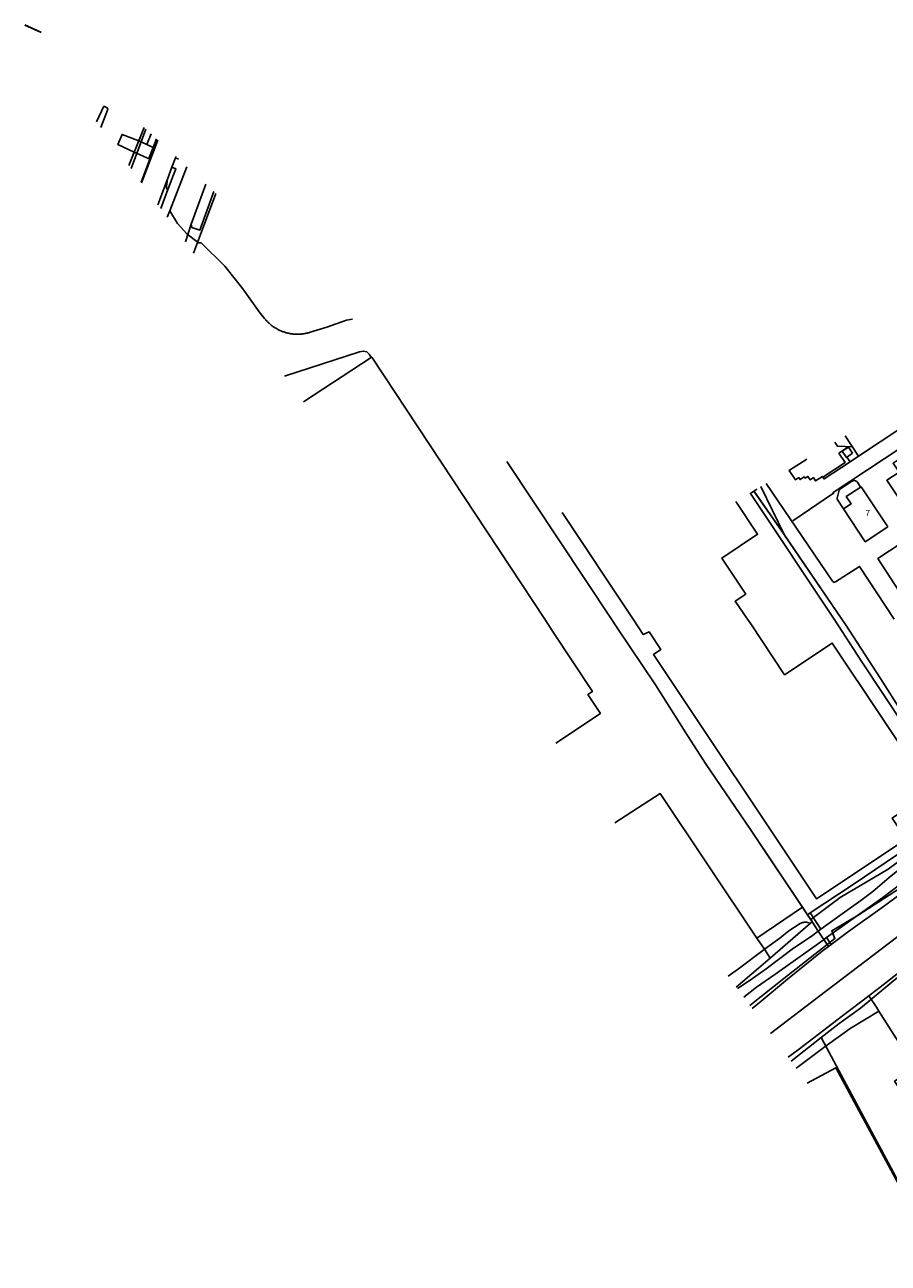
# Model space of a CAD drawing. Extents: x 123992 to 125854, y 449108 to 451911.
# Tile 39 of 175: x 123992 to 124204, y 450342 to 450646. Entities that reach past the tile are written whole.
import ezdxf
from ezdxf.enums import TextEntityAlignment as Align

# ---------------------------------------------------------------- set-up
doc = ezdxf.new("R2010")
doc.units = 0
for name, color, linetype in [('DEFAULT_113', 2, 'CONTINUOUS'), ('DEFAULT_21', 8, 'CONTINUOUS'), ('DEFAULT_23', 9, 'CONTINUOUS'), ('DEFAULT_4', 1, 'CONTINUOUS'), ('DEFAULT_48', 141, 'CONTINUOUS'), ('DEFAULT_7', 5, 'CONTINUOUS'), ('DEFAULT_79', 9, 'CONTINUOUS'), ('DEFAULT_80', 9, 'CONTINUOUS'), ('DEFAULT_87', 9, 'CONTINUOUS'), ('DEFAULT_99', 9, 'CONTINUOUS')]:
    doc.layers.add(name, color=color, linetype=linetype)

msp = doc.modelspace()

# ---------------------------------------------------------------- linework, layer by layer
at = {"layer": 'DEFAULT_21'}
for points in [[(123992.378, 450645.852), (123996.38, 450643.991)], [(124017.875, 450611.34), (124021.638, 450620.701)], [(124018.395, 450610.636), (124022.055, 450620.317)], [(124031.715, 450592.608), (124033.151, 450596.975), (124036.705, 450606.808)], [(124033.73, 450589.881), (124036.4, 450597.026), (124039.182, 450604.524)], [(124110.566, 450538.702), (124136.272, 450500)], [(124171.198, 450531.459), (124171.907, 450531.955)], [(124172.877, 450532.539), (124178.596, 450520.8)], [(124170.295, 450530.985), (124170.367, 450530.877)], [(124170.367, 450530.877), (124171.198, 450531.459)], [(124170.367, 450530.877), (124190.838, 450500)], [(124171.198, 450531.459), (124178.596, 450520.8)], [(124178.596, 450520.8), (124192.747, 450500)], [(124136.272, 450500), (124137.507, 450498.141), (124147.037, 450483.859), (124154.911, 450471.418), (124159.496, 450464.357), (124170.163, 450448.655), (124184.338, 450427.451), (124185.124, 450426.25)], [(124190.838, 450500), (124197.676, 450489.569), (124213.239, 450465.973), (124222.221, 450452.232)], [(124192.747, 450500), (124193.627, 450498.707), (124202.2, 450485.466), (124212.207, 450469.724), (124220.899, 450456.543), (124223.208, 450452.989)], [(124185.124, 450426.25), (124192.326, 450431.655), (124204.081, 450438.625), (124213.276, 450445.37), (124222.221, 450452.232)], [(124170.744, 450404.427), (124172.983, 450406.231), (124179.391, 450411.635), (124187.881, 450418.474), (124194.347, 450423.338), (124202.675, 450429.239), (124208.848, 450433.809), (124217.3, 450439.455), (124224.972, 450444.613)], [(124187.683, 450397.304), (124192.084, 450400.751), (124197.338, 450404.537), (124206.894, 450412.47), (124213.284, 450417.501), (124222.717, 450424.364), (124232.623, 450430.45), (124242.409, 450436.12), (124255.415, 450443.263), (124258.368, 450444.821)], [(124189.17, 450420.128), (124191.036, 450421.597), (124190.269, 450423.507), (124196.774, 450427.346), (124208.293, 450434.794), (124224.972, 450444.613)], [(124185.124, 450426.25), (124186.948, 450423.461), (124189.17, 450420.128)], [(124170.197, 450405.168), (124178.555, 450411.772), (124189.17, 450420.128)], [(124180.286, 450391.511), (124187.683, 450397.304)], [(124187.683, 450397.304), (124198.834, 450376.542), (124206.633, 450361.916), (124217.359, 450342.022)]]:
    msp.add_lwpolyline(points, dxfattribs=at)
at = {"layer": 'DEFAULT_23'}
for points in [[(124020.975, 450607.145), (124024.99, 450617.611)], [(124175.278, 450398.29), (124185.318, 450406.023), (124210.277, 450424.959), (124239.584, 450444.232), (124267.089, 450459.821), (124304.204, 450481.736), (124333.681, 450500)]]:
    msp.add_lwpolyline(points, dxfattribs=at)
at = {"layer": 'DEFAULT_4'}
for points in [[(124060.734, 450553.329), (124077.322, 450564.27)], [(124077.322, 450564.27), (124077.425, 450564.338), (124119.86, 450500)], [(124193.578, 450544.998), (124196.874, 450540.058), (124207.211, 450546.92)], [(124204.03, 450522.689), (124198.508, 450518.995), (124193.117, 450527.055), (124195.009, 450528.321), (124193.825, 450530.09), (124197.456, 450532.519), (124204.03, 450522.689)], [(124124.118, 450526.206), (124141.544, 450500)], [(124169.604, 450500), (124166.564, 450504.422), (124169.182, 450506.161), (124163.306, 450515.01), (124172.094, 450520.846), (124166.77, 450528.863)], [(124119.86, 450500), (124121.96, 450496.817)], [(124141.544, 450500), (124144.04, 450496.245), (124145.479, 450496.91), (124148.355, 450492.59), (124146.589, 450491.331), (124186.496, 450431.394), (124208.494, 450446.04), (124205.074, 450451.176), (124214.712, 450457.593), (124190.384, 450494.132), (124178.711, 450486.36), (124170.407, 450498.833), (124169.604, 450500)], [(124122.608, 450469.58), (124133.539, 450476.866), (124130.455, 450481.492), (124131.579, 450482.242), (124121.96, 450496.817)], [(124184.277, 450386.11), (124191.269, 450389.895), (124217.152, 450341.91)]]:
    msp.add_lwpolyline(points, dxfattribs=at)
at = {"layer": 'DEFAULT_48'}
for points in [[(124036.705, 450606.808), (124033.151, 450596.975), (124033.297, 450596.157), (124035.301, 450595.534), (124038.68, 450604.987)], [(124190.139, 450420.173), (124194.347, 450423.338), (124202.675, 450429.239), (124210.403, 450434.961), (124217.57, 450440.204), (124223.275, 450444.231), (124227.038, 450447.081), (124233.804, 450451.147), (124254.764, 450464.014)], [(124199.371, 450407.546), (124201.739, 450409.34), (124211.589, 450417.055), (124215.192, 450419.707), (124220.598, 450423.495), (124224.822, 450426.285), (124232.907, 450431.267), (124238.05, 450434.336), (124248.818, 450440.432), (124255.363, 450443.998), (124259.233, 450446.135)], [(124170.744, 450404.427), (124172.983, 450406.231), (124179.391, 450411.635), (124187.881, 450418.474), (124189.474, 450419.672)], [(124189.474, 450419.672), (124190.139, 450420.173)], [(124182.018, 450394.307), (124192.869, 450402.621), (124199.371, 450407.546)], [(124179.572, 450392.478), (124182.018, 450394.307)]]:
    msp.add_lwpolyline(points, dxfattribs=at)
at = {"layer": 'DEFAULT_7'}
for points in [[(124243.002, 450513.06), (124238.519, 450510.058), (124239.027, 450509.199), (124225.141, 450500.029), (124214.727, 450515.81), (124214.27, 450515.511), (124213.011, 450517.441), (124212.968, 450517.828), (124213.455, 450518.725), (124213.82, 450519.022), (124203.804, 450534.161), (124206.769, 450536.108), (124205.307, 450538.297), (124209.742, 450541.22), (124208.826, 450542.595), (124217.418, 450548.311), (124219.999, 450547.797), (124243.002, 450513.06)], [(124195.39, 450540.746), (124194.404, 450542.248), (124192.864, 450541.237), (124193.868, 450539.715), (124195.39, 450540.746)]]:
    msp.add_lwpolyline(points, dxfattribs=at)
at = {"layer": 'DEFAULT_79'}
for points in [[(124187.622, 450423.945), (124191.699, 450426.865), (124197.383, 450430.932), (124200.347, 450433.185), (124204.391, 450436.614), (124208.235, 450439.725), (124212.399, 450442.636), (124214.581, 450444.069), (124217.526, 450445.199)], [(124184.3, 450425.567), (124184.103, 450425.6), (124183.904, 450425.618), (124183.704, 450425.621), (124183.504, 450425.609), (124183.306, 450425.582), (124183.111, 450425.539), (124182.919, 450425.482), (124182.732, 450425.411), (124182.552, 450425.325), (124182.378, 450425.226), (124182.306, 450425.18)], [(124184.3, 450425.567), (124185.093, 450425.406)], [(124167.115, 450409.339), (124170.259, 450411.397), (124174.163, 450414.207), (124180.91, 450419.29), (124185.192, 450422.081), (124186.963, 450423.439)], [(124173.743, 450418.979), (124177.575, 450421.734), (124179.777, 450423.508), (124182.306, 450425.18)], [(124186.963, 450423.439), (124187.622, 450423.945)], [(124164.883, 450412.36), (124167.406, 450414.178), (124173.691, 450418.942), (124173.743, 450418.979)]]:
    msp.add_lwpolyline(points, dxfattribs=at)
at = {"layer": 'DEFAULT_80'}
for points in [[(124023.33, 450619.141), (124022.266, 450616.496)], [(124110.564, 450538.704), (124136.271, 450500)], [(124136.271, 450500), (124137.507, 450498.141), (124147.037, 450483.859), (124154.911, 450471.418), (124159.496, 450464.357), (124170.163, 450448.655), (124183.102, 450429.3)], [(124193.627, 450498.707), (124202.2, 450485.466), (124212.207, 450469.724), (124220.899, 450456.543), (124223.122, 450453.109)], [(124137.075, 450449.998), (124148.187, 450457.183), (124171.902, 450421.731)], [(124184.993, 450427.886), (124195.528, 450434.886), (124209.18, 450444.094), (124218.147, 450449.794), (124223.122, 450453.109)], [(124183.102, 450429.3), (124184.338, 450427.451)], [(124184.338, 450427.451), (124184.993, 450427.886)], [(124185.093, 450425.406), (124185.465, 450425.728)], [(124175.191, 450416.814), (124185.093, 450425.406)], [(124171.902, 450421.731), (124173.743, 450418.979)], [(124166.853, 450409.693), (124172.299, 450414.304), (124175.191, 450416.814)], [(124173.743, 450418.979), (124175.191, 450416.814)], [(124181.554, 450389.795), (124181.75, 450389.952), (124188.316, 450394.856), (124194.823, 450399.501), (124201.829, 450403.824)]]:
    msp.add_lwpolyline(points, dxfattribs=at)
at = {"layer": 'DEFAULT_87'}
for points in [[(124189.022, 450421.846), (124190.932, 450423.25), (124202.803, 450431.682), (124209.289, 450436.567), (124215.194, 450440.633), (124219.758, 450443.722), (124224.902, 450447.19), (124228.004, 450449.243), (124232.748, 450452.332), (124237.432, 450455.382), (124247.479, 450461.898), (124252.901, 450463.767), (124253.661, 450463.946), (124254.764, 450464.014)], [(124168.706, 450407.185), (124171.836, 450409.636), (124176.299, 450412.824), (124183.906, 450418.167), (124188.191, 450421.236), (124188.352, 450421.354)], [(124188.352, 450421.354), (124189.022, 450421.846)]]:
    msp.add_lwpolyline(points, dxfattribs=at)
at = {"layer": 'DEFAULT_99'}
for points in [[(123996.295, 450644.07), (123992.328, 450645.919)], [(124009.955, 450622.061), (124011.73, 450625.9), (124012.357, 450625.596)], [(124010.978, 450620.676), (124012.658, 450624.951)], [(124012.41, 450625.57), (124012.384, 450625.583), (124012.357, 450625.596)], [(124012.658, 450624.951), (124012.68, 450625.149), (124012.628, 450625.34), (124012.508, 450625.499), (124012.41, 450625.57)], [(124020.332, 450617.388), (124021.652, 450620.688)], [(124019.154, 450614.65), (124015.18, 450616.5), (124016.19, 450619.02), (124020.332, 450617.388)], [(124020.332, 450617.388), (124022.266, 450616.496)], [(124022.266, 450616.496), (124023.84, 450615.77), (124024.67, 450617.905)], [(124019.154, 450614.65), (124017.85, 450611.375)], [(124022.784, 450613.056), (124022.631, 450613.124), (124021.167, 450613.766), (124019.154, 450614.65)], [(124022.784, 450613.056), (124023.84, 450615.77)], [(124020.855, 450607.307), (124023.033, 450612.947), (124022.784, 450613.056)], [(124032.116, 450611.04), (124027.91, 450600.23)], [(124028.389, 450610.953), (124029.279, 450613.241)], [(124029.279, 450613.241), (124029.398, 450613.546)], [(124029.279, 450613.241), (124030.074, 450612.923)], [(124024.989, 450601.712), (124027.35, 450607.98)], [(124027.35, 450607.98), (124027.08, 450606.32), (124027.1, 450605.76), (124027.38, 450605.51)], [(124028.389, 450610.953), (124027.35, 450607.98)], [(124027.38, 450605.51), (124029.39, 450610.57), (124028.389, 450610.953)], [(124025.663, 450600.8), (124027.38, 450605.51)], [(124027.246, 450598.657), (124027.883, 450600.273), (124027.91, 450600.23)], [(124027.91, 450600.23), (124029.82, 450597.1), (124032.09, 450594.58), (124034.95, 450592.43)], [(124034.95, 450592.43), (124035.559, 450592.424), (124041.363, 450586.637), (124045.785, 450581.099), (124049.808, 450575.457), (124051.163, 450573.791)], [(124051.163, 450573.791), (124051.291, 450573.637), (124051.421, 450573.486), (124051.555, 450573.337), (124051.691, 450573.19), (124051.83, 450573.047), (124051.972, 450572.906), (124052.117, 450572.768), (124052.264, 450572.632), (124052.414, 450572.5), (124052.566, 450572.37), (124052.721, 450572.243), (124052.878, 450572.12), (124053.037, 450571.999), (124053.199, 450571.881), (124053.363, 450571.767), (124053.529, 450571.656), (124053.698, 450571.548), (124053.868, 450571.443), (124054.04, 450571.341), (124054.215, 450571.243), (124054.391, 450571.148), (124054.569, 450571.057), (124054.748, 450570.969), (124054.929, 450570.884), (124055.112, 450570.803), (124055.297, 450570.726), (124055.482, 450570.652), (124055.67, 450570.582), (124055.858, 450570.515), (124056.048, 450570.452), (124056.239, 450570.392), (124056.431, 450570.337), (124056.624, 450570.285), (124056.818, 450570.236), (124057.013, 450570.192), (124057.209, 450570.151), (124057.405, 450570.114), (124057.603, 450570.08), (124057.8, 450570.051), (124057.999, 450570.025), (124058.198, 450570.003), (124058.397, 450569.985), (124058.596, 450569.971), (124058.796, 450569.961), (124058.996, 450569.954), (124059.196, 450569.952), (124059.396, 450569.953), (124059.596, 450569.958), (124059.796, 450569.967), (124059.995, 450569.979), (124060.195, 450569.996), (124060.394, 450570.016), (124060.592, 450570.04), (124060.79, 450570.068), (124060.988, 450570.1), (124061.184, 450570.135), (124061.38, 450570.175), (124061.576, 450570.218), (124061.77, 450570.265), (124061.964, 450570.315), (124062.156, 450570.37), (124062.348, 450570.428), (124062.349, 450570.428)], [(124062.349, 450570.428), (124066.451, 450571.714), (124071.236, 450573.391), (124072.702, 450573.617)], [(124056.038, 450559.686), (124074.436, 450565.625), (124075.374, 450565.773), (124076.196, 450565.6), (124076.78, 450565.024), (124077.322, 450564.27)], [(124180.713, 450524.17), (124190.731, 450530.928), (124190.611, 450531.124), (124219.735, 450550.354), (124221.953, 450547.032), (124225.267, 450549.215), (124225.823, 450548.414), (124227.483, 450549.488), (124229.151, 450547.003), (124229.97, 450547.531), (124235.749, 450538.851), (124239.069, 450541.018), (124239.322, 450540.612)], [(124191.059, 450543.482), (124191.696, 450542.47), (124195.37, 450542.302)], [(124194.382, 450542.281), (124192.039, 450540.741)], [(124194.382, 450542.281), (124194.404, 450542.248)], [(124179.928, 450536.56), (124184.121, 450539.306)], [(124188.104, 450534.878), (124193.533, 450538.44), (124192.039, 450540.741)], [(124188.104, 450534.878), (124188.407, 450534.428), (124194.756, 450538.654)], [(124194.756, 450538.654), (124193.992, 450539.799)], [(124194.756, 450538.654), (124196.874, 450540.058)], [(124179.823, 450536.72), (124179.928, 450536.56)], [(124179.863, 450536.517), (124179.928, 450536.56)], [(124179.867, 450536.517), (124181.377, 450534.239), (124182.177, 450534.757), (124182.505, 450534.281), (124183.497, 450534.952), (124183.727, 450534.624), (124184.414, 450535.06), (124184.937, 450534.225), (124185.767, 450534.785), (124186.314, 450533.958), (124187.987, 450535.055), (124188.104, 450534.878)], [(124172.877, 450532.539), (124178.596, 450520.8)], [(124174.198, 450533.334), (124190.471, 450509.312)], [(124195.127, 450533.794), (124192.264, 450531.898), (124192.074, 450531.664), (124191.571, 450529.722), (124191.623, 450529.43), (124193.136, 450527.08)], [(124196.55, 450533.638), (124196.415, 450533.785), (124196.254, 450533.902), (124196.071, 450533.984), (124195.876, 450534.027), (124195.677, 450534.029), (124195.481, 450533.99), (124195.297, 450533.912), (124195.133, 450533.799), (124195.127, 450533.794)], [(124196.55, 450533.638), (124197.346, 450532.446)], [(124171.164, 450531.508), (124178.596, 450520.8)], [(124178.596, 450520.8), (124178.713, 450520.631), (124192.747, 450500)], [(124210.795, 450500.632), (124201.567, 450514.888), (124207.276, 450518.642)], [(124191.165, 450509.137), (124197.112, 450512.96), (124205.622, 450500)], [(124190.471, 450509.312), (124190.605, 450509.165), (124190.784, 450509.08), (124190.983, 450509.072), (124191.165, 450509.137)], [(124192.747, 450500), (124193.627, 450498.707)], [(124171.902, 450421.731), (124183.102, 450429.3)], [(124184.338, 450427.451), (124185.465, 450425.728)], [(124184.993, 450427.886), (124187.622, 450423.945)], [(124185.465, 450425.728), (124186.963, 450423.439)], [(124188.352, 450421.354), (124189.474, 450419.672)], [(124189.022, 450421.846), (124190.139, 450420.173)], [(124199.371, 450407.546), (124201.236, 450404.753), (124201.829, 450403.824)], [(124201.829, 450403.824), (124206.739, 450396.133), (124208.632, 450393.134), (124210.686, 450389.914), (124205.682, 450386.625), (124208.853, 450381.865), (124213.856, 450385.153), (124216.528, 450381.213), (124218.343, 450378.873), (124220.434, 450375.792)]]:
    msp.add_lwpolyline(points, dxfattribs=at)

# ---------------------------------------------------------------- texts
at = {"layer": 'DEFAULT_113'}
msp.add_text('7', height=1.5, dxfattribs=at).set_placement((124199.113, 450526.061), align=Align.MIDDLE_CENTER)

doc.saveas('drawing.dxf')
